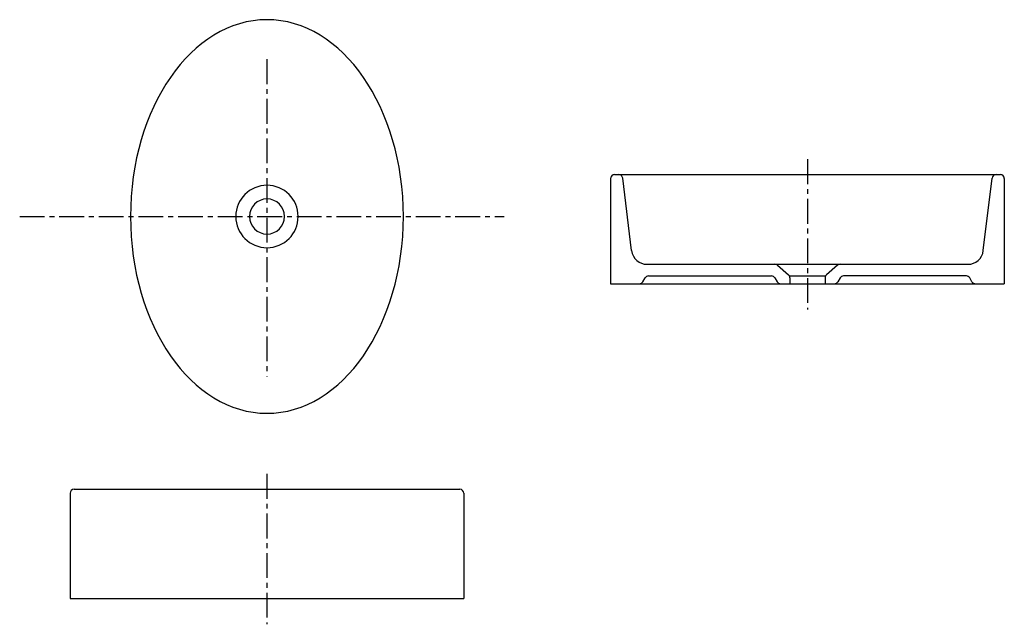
# Model space of a CAD drawing. Header units: millimetres. Extents: x -317 to 946, y -523 to 253.
import ezdxf

# ---------------------------------------------------------------- set-up
doc = ezdxf.new("R2010")
doc.units = ezdxf.units.MM
doc.linetypes.add('CENTER', pattern=[50.8, 31.75, -6.35, 6.35, -6.35])

msp = doc.modelspace()

# ---------------------------------------------------------------- linework, layer by layer
at = {"color": 7, "linetype": 'CENTER'}
for p, q in [((0, 201.641429), (0, -205.078391)), ((693.346021, 73.355122), (693.346021, -119.483728)), ((-317.178993, 0), (304.249345, 0)), ((0, -330.350255), (0, -523.189104))]:
    msp.add_line(p, q, dxfattribs=at)
at = {"color": 7, "linetype": 'CONTINUOUS'}
for p, q in [((445.846021, 53.705376), (940.846021, 53.705376)), ((440.846021, 48.705376), (440.846021, -86.294624)), ((467.809828, -43.732011), (456.385125, 49.314723)), ((918.882214, -43.732011), (930.306916, 49.314723)), ((945.846021, 48.705376), (945.846021, -86.294624)), ((487.660751, -61.294624), (899.031291, -61.294624)), ((654.750357, -62.498341), (669.099978, -74.798015)), ((731.941684, -62.498341), (717.592064, -74.798015)), ((440.846021, -86.294624), (945.846021, -86.294624)), ((482.289397, -83.794624), (485.176148, -78.794624)), ((489.506275, -76.294624), (647.185767, -76.294624)), ((651.515894, -78.794624), (654.402645, -83.794624)), ((670.846021, -76.294624), (715.846021, -76.294624)), ((670.846021, -78.594298), (670.846021, -86.294624)), ((715.846021, -78.594298), (715.846021, -86.294624)), ((735.176148, -78.794624), (732.289397, -83.794624)), ((897.185767, -76.294624), (739.506275, -76.294624)), ((904.402645, -83.794624), (901.515894, -78.794624)), ((-247.5, -350), (247.5, -350)), ((-252.5, -355), (-252.5, -490)), ((252.5, -355), (252.5, -490)), ((-252.5, -490), (252.5, -490))]:
    msp.add_line(p, q, dxfattribs=at)
for centre, radius, start, end in [((445.846021, 48.705376), 5, 89.999997, 179.999995), ((451.422395, 48.705376), 5, 7, 89.999997), ((935.269647, 48.705376), 5, 89.999997, 172.999995), ((940.846021, 48.705376), 5, 0, 89.999997), ((0, 0), 40, 0, 359.99999), ((0, 0), 22.5, 0, 359.99999), ((487.660751, -41.294624), 20, -172.999995, -89.999997), ((899.031291, -41.294624), 20, -89.999997, -7), ((651.4964, -66.294624), 5, 49.398704, 89.999997), ((735.195641, -66.294624), 5, 89.999997, 130.601291), ((665.846021, -78.594298), 5, 0, 49.398704), ((720.846021, -78.594298), 5, 130.601291, 179.999995), ((477.95927, -81.294624), 5, -89.999997, -29.999999), ((489.506275, -81.294624), 5, 89.999997, 149.999996), ((647.185767, -81.294624), 5, 29.999999, 89.999997), ((658.732772, -81.294624), 5, -149.999996, -89.999997), ((727.95927, -81.294624), 5, -89.999997, -29.999999), ((739.506275, -81.294624), 5, 89.999997, 149.999996), ((897.185767, -81.294624), 5, 29.999999, 89.999997), ((908.732772, -81.294624), 5, -149.999996, -89.999997), ((-247.5, -355), 5, 89.999997, 179.999995), ((247.5, -355), 5, 0, 89.999997)]:
    msp.add_arc(centre, radius, start, end, dxfattribs=at)
msp.add_ellipse((0, 0), major_axis=(0, -252.5), ratio=0.693069, start_param=0, end_param=6.283185, dxfattribs=at)

doc.saveas('drawing.dxf')
